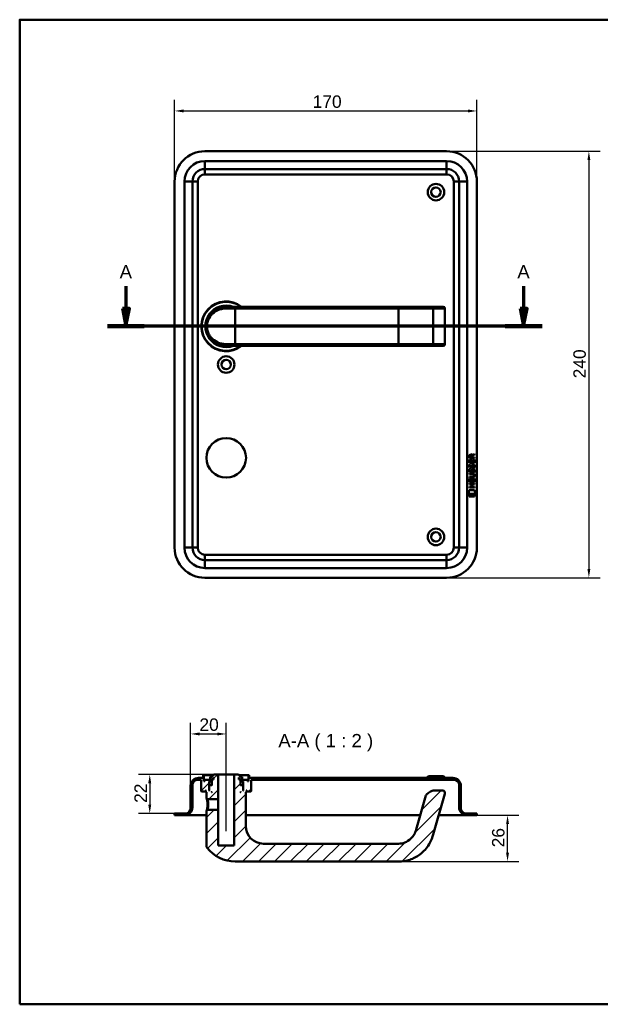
# Model space of a CAD drawing. Header units: millimetres. Extents: x 20 to 833, y 20 to 574.
# Tile 1 of 8: x 20 to 347, y 20 to 574. Entities that reach past the tile are written whole.
import ezdxf

# ---------------------------------------------------------------- set-up
doc = ezdxf.new("R2010")
doc.units = ezdxf.units.MM
doc.header["$LTSCALE"] = 2
for name, color, linetype, lineweight in [('Bemaßungen(DIN)', 7, 'Continuous', 25), ('Mittellinie(DIN)', 7, 'Continuous', 25), ('Schnittansichtslinien(DIN)', 7, 'Continuous', 70), ('Sichtbare Kanten(DIN)', 7, 'Continuous', 50), ('Sichtbare tangentiale Kanten(DIN)', 7, 'Continuous', 50), ('Skizziergeometrie(DIN)', 7, 'Continuous', 50), ('Symbole(DIN)', 7, 'Continuous', 25)]:
    doc.layers.add(name, color=color, linetype=linetype, lineweight=lineweight)
doc.layers.add('Schraffur', color=179, linetype='Continuous', lineweight=9, true_color=0x1e1e47)
doc.styles.add('Aktuell-DINGroßer Text', font='arial.ttf')
doc.styles.add('STANDARD-DIN~0', font='arial.ttf')
doc.dimstyles.new('CAD-LAN', dxfattribs={"dimscale": 2, "dimtxt": 3.5, "dimasz": 2.5, "dimexe": 3.175, "dimexo": 0, "dimgap": 0.8, "dimtad": 1, "dimrnd": 1e-08, "dimtxsty": 'STANDARD-DIN~0', "dimcen": 0.09, "dimdle": 10, "dimclrd": 250, "dimclre": 250, "dimclrt": 250, "dimadec": 0, "dimazin": 2, "dimtfac": 1, "dimtmove": 0, "dimatfit": 3, "dimfxl": 1, "dimtolj": 1, "dimtzin": 0, "dimlwd": 25, "dimlwe": 25, "dimarcsym": 0})

# ---------------------------------------------------------------- blocks, each defined once
blk = doc.blocks.new('Ränder Standardrahmen')
at = {"layer": 'Skizziergeometrie(DIN)', "flags": 128}
blk.add_lwpolyline([(10, 10), (10, 287), (410, 287), (410, 10), (10, 10)], dxfattribs=at)
blk = doc.blocks.new('*D22')
at = {"layer": 'Bemaßungen(DIN)', "color": 250, "linetype": 'Continuous', "lineweight": 25, "true_color": 0x3f3f3f, "transparency": 16777216}
for p, q in [((107.15, 482.98), (107.15, 529)), ((277.15, 482.98), (277.15, 529)), ((112.15, 522.65), (272.15, 522.65))]:
    blk.add_line(p, q, dxfattribs=at)
at = {"layer": 'Bemaßungen(DIN)', "color": 250, "linetype": 'Continuous', "true_color": 0x3f3f3f, "transparency": 16777216}
for points in [[(112.15, 523.48), (112.15, 521.81), (107.15, 522.65)], [(272.15, 523.48), (272.15, 521.81), (277.15, 522.65)]]:
    blk.add_solid(points, dxfattribs=at)
at = {"layer": 'Defpoints', "color": 0, "linetype": 'Continuous', "transparency": 16777216}
for p in [(277.15, 522.65), (107.15, 482.98), (277.15, 482.98)]:
    blk.add_point(p, dxfattribs=at)
at = {"layer": 'Bemaßungen(DIN)', "color": 250, "linetype": 'Continuous', "lineweight": 25, "true_color": 0x3f3f3f, "transparency": 16777216, "insert": (184.76, 531.4), "char_height": 7, "attachment_point": 1, "style": 'STANDARD-DIN~0'}
blk.add_mtext('\\A1;170', dxfattribs=at)
blk = doc.blocks.new('*D23')
at = {"layer": 'Bemaßungen(DIN)', "color": 250, "linetype": 'Continuous', "lineweight": 25, "true_color": 0x3f3f3f, "transparency": 16777216}
for p, q in [((260.15, 499.98), (346.5, 499.98)), ((340.15, 494.98), (340.15, 264.98)), ((260.15, 259.98), (346.5, 259.98))]:
    blk.add_line(p, q, dxfattribs=at)
at = {"layer": 'Bemaßungen(DIN)', "color": 250, "linetype": 'Continuous', "true_color": 0x3f3f3f, "transparency": 16777216}
for points in [[(339.31, 494.98), (340.98, 494.98), (340.15, 499.98)], [(339.31, 264.98), (340.98, 264.98), (340.15, 259.98)]]:
    blk.add_solid(points, dxfattribs=at)
at = {"layer": 'Defpoints', "color": 0, "linetype": 'Continuous', "transparency": 16777216}
for p in [(260.15, 499.98), (260.15, 259.98), (340.15, 259.98)]:
    blk.add_point(p, dxfattribs=at)
at = {"layer": 'Bemaßungen(DIN)', "color": 250, "linetype": 'Continuous', "lineweight": 25, "true_color": 0x3f3f3f, "transparency": 16777216, "insert": (331.4, 372.2), "char_height": 7, "attachment_point": 1, "rotation": 90, "style": 'STANDARD-DIN~0'}
blk.add_mtext('\\A1;240', dxfattribs=at)
blk = doc.blocks.new('2DTransSchnitt0')
at = {"layer": 'Schnittansichtslinien(DIN)', "linetype": 'Continuous'}
for p, q in [((39.87, 212.01), (39.87, 205.74)), ((151.7, 212.01), (151.7, 205.74)), ((38.87, 205.74), (39.87, 200.74)), ((40.87, 205.74), (38.87, 205.74)), ((39.87, 205.74), (39.87, 200.74)), ((39.87, 200.74), (40.87, 205.74)), ((150.7, 205.74), (151.7, 200.74)), ((152.7, 205.74), (150.7, 205.74)), ((151.7, 205.74), (151.7, 200.74)), ((151.7, 200.74), (152.7, 205.74)), ((156.89, 200.74), (34.68, 200.74))]:
    blk.add_line(p, q, dxfattribs=at)
at = {"layer": 'Schnittansichtslinien(DIN)', "linetype": 'Continuous', "lineweight": 140}
for p, q in [((45.05, 200.74), (34.68, 200.74)), ((156.89, 200.74), (146.51, 200.74))]:
    blk.add_line(p, q, dxfattribs=at)
at = {"layer": 'Schnittansichtslinien(DIN)', "linetype": 'Continuous', "flags": 128}
for points in [[(38.87, 205.74), (39.87, 200.74), (40.87, 205.74), (38.87, 205.74)], [(150.7, 205.74), (151.7, 200.74), (152.7, 205.74), (150.7, 205.74)]]:
    blk.add_lwpolyline(points, dxfattribs=at)
at = {"layer": 'Schnittansichtslinien(DIN)'}
for points in [[(38.87, 205.74), (39.87, 200.74), (40.87, 205.74), (38.87, 205.74)], [(150.7, 205.74), (151.7, 200.74), (152.7, 205.74), (150.7, 205.74)]]:
    blk.add_solid(points, dxfattribs=at)
at = {"layer": 'Schnittansichtslinien(DIN)', "char_height": 3.73, "attachment_point": 7, "style": 'Aktuell-DINGroßer Text'}
for insert in [(38.11, 214.24), (149.95, 214.24)]:
    blk.add_mtext('A', dxfattribs=dict(at, insert=insert))
blk = doc.blocks.new('*D25')
at = {"layer": 'Bemaßungen(DIN)', "color": 250, "linetype": 'Continuous', "lineweight": 25, "true_color": 0x3f3f3f, "transparency": 16777216}
for p, q in [((116.15, 142.88), (116.15, 178.46)), ((136.15, 154.38), (136.15, 178.46)), ((121.15, 172.11), (131.15, 172.11))]:
    blk.add_line(p, q, dxfattribs=at)
at = {"layer": 'Bemaßungen(DIN)', "color": 250, "linetype": 'Continuous', "true_color": 0x3f3f3f, "transparency": 16777216}
for points in [[(121.15, 172.95), (121.15, 171.28), (116.15, 172.11)], [(131.15, 172.95), (131.15, 171.28), (136.15, 172.11)]]:
    blk.add_solid(points, dxfattribs=at)
at = {"layer": 'Defpoints', "color": 0, "linetype": 'Continuous', "transparency": 16777216}
for p in [(136.15, 172.11), (136.15, 154.38), (116.15, 142.88)]:
    blk.add_point(p, dxfattribs=at)
at = {"layer": 'Bemaßungen(DIN)', "color": 250, "linetype": 'Continuous', "lineweight": 25, "true_color": 0x3f3f3f, "transparency": 16777216, "insert": (121.09, 180.86), "char_height": 7, "attachment_point": 1, "style": 'STANDARD-DIN~0'}
blk.add_mtext('\\A1;20', dxfattribs=at)
blk = doc.blocks.new('*D26')
at = {"layer": 'Bemaßungen(DIN)', "color": 250, "linetype": 'Continuous', "lineweight": 25, "true_color": 0x3f3f3f, "transparency": 16777216}
for p, q in [((129.15, 149.38), (86.8, 149.38)), ((93.15, 144.38), (93.15, 132.38)), ((107.15, 127.38), (86.8, 127.38))]:
    blk.add_line(p, q, dxfattribs=at)
at = {"layer": 'Bemaßungen(DIN)', "color": 250, "linetype": 'Continuous', "true_color": 0x3f3f3f, "transparency": 16777216}
for points in [[(92.31, 144.38), (93.98, 144.38), (93.15, 149.38)], [(92.31, 132.38), (93.98, 132.38), (93.15, 127.38)]]:
    blk.add_solid(points, dxfattribs=at)
at = {"layer": 'Defpoints', "color": 0, "linetype": 'Continuous', "transparency": 16777216}
for p in [(129.15, 149.38), (93.15, 127.38), (107.15, 127.38)]:
    blk.add_point(p, dxfattribs=at)
at = {"layer": 'Bemaßungen(DIN)', "color": 250, "linetype": 'Continuous', "lineweight": 25, "true_color": 0x3f3f3f, "transparency": 16777216, "insert": (84.52, 133.34), "char_height": 7, "attachment_point": 1, "rotation": 90, "style": 'STANDARD-DIN~0'}
blk.add_mtext('\\A1;22', dxfattribs=at)
blk = doc.blocks.new('*D27')
at = {"layer": 'Bemaßungen(DIN)', "color": 250, "linetype": 'Continuous', "lineweight": 25, "true_color": 0x3f3f3f, "transparency": 16777216}
for p, q in [((277.15, 126.38), (300.75, 126.38)), ((294.4, 105.38), (294.4, 121.38)), ((233.15, 100.38), (300.75, 100.38))]:
    blk.add_line(p, q, dxfattribs=at)
at = {"layer": 'Bemaßungen(DIN)', "color": 250, "linetype": 'Continuous', "true_color": 0x3f3f3f, "transparency": 16777216}
for points in [[(293.56, 121.38), (295.23, 121.38), (294.4, 126.38)], [(293.56, 105.38), (295.23, 105.38), (294.4, 100.38)]]:
    blk.add_solid(points, dxfattribs=at)
at = {"layer": 'Defpoints', "color": 0, "linetype": 'Continuous', "transparency": 16777216}
for p in [(277.15, 126.38), (294.4, 126.38), (233.15, 100.38)]:
    blk.add_point(p, dxfattribs=at)
at = {"layer": 'Bemaßungen(DIN)', "color": 250, "linetype": 'Continuous', "lineweight": 25, "true_color": 0x3f3f3f, "transparency": 16777216, "insert": (285.65, 108.31), "char_height": 7, "attachment_point": 1, "rotation": 90, "style": 'STANDARD-DIN~0'}
blk.add_mtext('\\A1;26', dxfattribs=at)

msp = doc.modelspace()

# ---------------------------------------------------------------- hatches: boundary and pattern name
at = {"layer": 'Schraffur'}
h = msp.add_hatch(dxfattribs=at)
h.set_pattern_fill('ANSI31', color=256, scale=50.8, style=0)
h.set_pattern_definition([(45, (0, 0), (-4.49013, 4.49013), [])])
edge = h.paths.add_edge_path()
edge.add_spline(control_points=[(125.147, 108.717), (125.146, 108.635), (125.156, 108.521), (125.236, 108.289), (125.289, 108.191), (125.356, 108.103)], knot_values=[-0.0737444, -0.0737444, -0.0737444, -0.0737444, -0.0330492, -0.0330492, 0, 0, 0, 0], degree=3, periodic=0)
edge.add_ellipse((141.147, 120.377), major_axis=(-15.791, -12.274), ratio=1, start_angle=0, end_angle=52.1434)
edge.add_line((141.147, 100.377), (233.147, 100.377))
edge.add_spline(control_points=[(233.147, 100.377), (235.257, 100.377), (237.365, 100.719), (241.375, 102.031), (243.268, 102.997), (247.252, 105.92), (248.99, 107.937), (251.624, 112.283), (252.133, 114.028), (252.586, 115.609)], knot_values=[-1.6334114, -1.6334114, -1.6334114, -1.6334114, -1.2911794, -1.2911794, -0.9488328, -0.9488328, -0.4935111, -0.4935111, 0, 0, 0, 0], degree=3, periodic=0)
edge.add_line((252.586, 115.609), (259.14, 138.464))
edge.add_ellipse((257.698, 138.877), major_axis=(1.442, -0.413), ratio=1, start_angle=0, end_angle=106)
edge.add_line((257.698, 140.377), (253.994, 140.377))
edge.add_ellipse((253.994, 133.377), major_axis=(0, 7), ratio=1, start_angle=0, end_angle=48.30264)
edge.add_ellipse((249.888, 137.036), major_axis=(-1.12, 0.998), ratio=1, start_angle=0, end_angle=25.69736)
edge.add_line((248.446, 137.449), (242.974, 118.365))
edge.add_spline(control_points=[(242.974, 118.365), (242.689, 117.373), (242.314, 116.397), (241.495, 114.958), (240.899, 114.026), (238.954, 112.221), (237.872, 111.525), (235.465, 110.57), (234.24, 110.377), (233.147, 110.377)], knot_values=[-1.5570511, -1.5570511, -1.5570511, -1.5570511, -0.9847975, -0.9847975, -0.6392632, -0.6392632, -0.3276597, -0.3276597, 0, 0, 0, 0], degree=3, periodic=0)
edge.add_line((233.147, 110.377), (157.147, 110.377))
edge.add_ellipse((157.147, 120.377), major_axis=(0, -10), ratio=1, start_angle=270, end_angle=360, ccw=False)
edge.add_line((147.147, 120.377), (147.147, 139.377))
edge.add_line((147.147, 139.377), (147.447, 139.377))
edge.add_line((147.447, 139.377), (147.647, 139.577))
edge.add_line((147.647, 139.577), (147.647, 140.177))
edge.add_line((147.647, 140.177), (147.447, 140.377))
edge.add_line((147.447, 140.377), (147.747, 140.377))
edge.add_line((147.747, 140.377), (147.747, 139.877))
edge.add_line((147.747, 139.877), (147.847, 139.777))
edge.add_line((147.847, 139.777), (149.947, 139.777))
edge.add_line((149.947, 139.777), (150.147, 139.977))
edge.add_line((150.147, 139.977), (150.147, 146.377))
edge.add_line((150.147, 146.377), (264.147, 146.377))
edge.add_ellipse((264.147, 143.377), major_axis=(0, 3), ratio=1, start_angle=270, end_angle=360, ccw=False)
edge.add_line((267.147, 143.377), (267.147, 130.877))
edge.add_ellipse((271.647, 130.877), major_axis=(-4.5, 0), ratio=1, start_angle=0, end_angle=90)
edge.add_line((271.647, 126.377), (277.147, 126.377))
edge.add_line((277.147, 126.377), (277.147, 127.377))
edge.add_line((277.147, 127.377), (271.147, 127.377))
edge.add_ellipse((271.147, 130.377), major_axis=(0, -3), ratio=1, start_angle=270, end_angle=360, ccw=False)
edge.add_line((268.147, 130.377), (268.147, 142.877))
edge.add_ellipse((263.647, 142.877), major_axis=(4.5, 0), ratio=1, start_angle=0, end_angle=90)
edge.add_line((263.647, 147.377), (149.147, 147.377))
edge.add_line((149.147, 147.377), (149.147, 148.877))
edge.add_line((149.147, 148.877), (148.647, 148.877))
edge.add_line((148.647, 148.877), (148.647, 145.577))
edge.add_line((148.647, 145.577), (148.147, 145.577))
edge.add_line((148.147, 145.577), (148.147, 146.377))
edge.add_line((148.147, 146.377), (145.147, 146.377))
edge.add_line((145.147, 146.377), (145.147, 145.577))
edge.add_line((145.147, 145.577), (145.897, 145.577))
edge.add_line((145.897, 145.577), (145.697, 145.377))
edge.add_line((145.697, 145.377), (145.697, 140.577))
edge.add_line((145.697, 140.577), (145.897, 140.377))
edge.add_line((145.897, 140.377), (145.647, 140.377))
edge.add_line((145.647, 140.377), (145.647, 143.177))
edge.add_line((145.647, 143.177), (145.447, 143.377))
edge.add_line((145.447, 143.377), (144.347, 143.377))
edge.add_line((144.347, 143.377), (144.147, 143.177))
edge.add_line((144.147, 143.177), (144.147, 146.577))
edge.add_line((144.147, 146.577), (145.114, 146.577))
edge.add_line((145.114, 146.577), (145.114, 148.077))
edge.add_line((145.114, 148.077), (144.147, 148.077))
edge.add_line((144.147, 148.077), (144.147, 148.377))
edge.add_line((144.147, 148.377), (143.147, 149.377))
edge.add_line((143.147, 149.377), (140.647, 149.377))
edge.add_line((140.647, 149.377), (140.647, 109.377))
edge.add_line((140.647, 109.377), (131.647, 109.377))
edge.add_line((131.647, 109.377), (131.647, 129.377))
edge.add_line((131.647, 129.377), (125.519, 129.377))
edge.add_spline(control_points=[(125.519, 129.377), (125.457, 129.317), (125.395, 129.257), (125.271, 129.137), (125.209, 129.077), (125.147, 129.016)], knot_values=[-0.0518034, -0.0518034, -0.0518034, -0.0518034, -0.025988, -0.025988, 0, 0, 0, 0], degree=3, periodic=0)
edge.add_line((125.147, 129.016), (125.147, 108.717))
h.paths.add_polyline_path([(143.247, 147.677), (143.611, 147.677), (143.611, 146.577), (143.247, 146.577)], flags=0)
h.paths.add_polyline_path([(144.147, 139.577), (144.347, 139.377), (144.147, 139.377)], flags=0)
edge = h.paths.add_edge_path()
edge.add_ellipse((113.147, 130.377), major_axis=(3, 0), ratio=1, start_angle=270, end_angle=360)
edge.add_line((116.147, 130.377), (116.147, 142.877))
edge.add_ellipse((120.647, 142.877), major_axis=(0, 4.5), ratio=1, start_angle=0, end_angle=90, ccw=False)
edge.add_line((120.647, 147.377), (123.147, 147.377))
edge.add_line((123.147, 147.377), (123.147, 148.877))
edge.add_line((123.147, 148.877), (123.647, 148.877))
edge.add_line((123.647, 148.877), (123.647, 145.577))
edge.add_line((123.647, 145.577), (124.147, 145.577))
edge.add_line((124.147, 145.577), (124.147, 146.377))
edge.add_line((124.147, 146.377), (127.147, 146.377))
edge.add_line((127.147, 146.377), (127.147, 145.577))
edge.add_line((127.147, 145.577), (126.397, 145.577))
edge.add_line((126.397, 145.577), (126.597, 145.377))
edge.add_line((126.597, 145.377), (126.597, 140.577))
edge.add_line((126.597, 140.577), (126.397, 140.377))
edge.add_line((126.397, 140.377), (126.647, 140.377))
edge.add_line((126.647, 140.377), (126.647, 143.177))
edge.add_line((126.647, 143.177), (126.847, 143.377))
edge.add_line((126.847, 143.377), (127.947, 143.377))
edge.add_line((127.947, 143.377), (128.147, 143.177))
edge.add_line((128.147, 143.177), (128.147, 146.577))
edge.add_line((128.147, 146.577), (127.181, 146.577))
edge.add_line((127.181, 146.577), (127.181, 148.077))
edge.add_line((127.181, 148.077), (128.147, 148.077))
edge.add_line((128.147, 148.077), (128.147, 148.377))
edge.add_line((128.147, 148.377), (129.147, 149.377))
edge.add_line((129.147, 149.377), (131.647, 149.377))
edge.add_line((131.647, 149.377), (131.647, 135.377))
edge.add_line((131.647, 135.377), (125.52, 135.377))
edge.add_spline(control_points=[(125.52, 135.377), (125.458, 135.437), (125.397, 135.497), (125.273, 135.617), (125.21, 135.678), (125.147, 135.738)], knot_values=[-0.051974, -0.051974, -0.051974, -0.051974, -0.0261517, -0.0261517, -0.0001647, -0.0001647, -0.0001647, -0.0001647], degree=3, periodic=0)
edge.add_line((125.147, 135.738), (125.147, 139.377))
edge.add_line((125.147, 139.377), (124.847, 139.377))
edge.add_line((124.847, 139.377), (124.647, 139.577))
edge.add_line((124.647, 139.577), (124.647, 140.177))
edge.add_line((124.647, 140.177), (124.847, 140.377))
edge.add_line((124.847, 140.377), (124.547, 140.377))
edge.add_line((124.547, 140.377), (124.547, 139.877))
edge.add_line((124.547, 139.877), (124.447, 139.777))
edge.add_line((124.447, 139.777), (122.347, 139.777))
edge.add_line((122.347, 139.777), (122.147, 139.977))
edge.add_line((122.147, 139.977), (122.147, 146.377))
edge.add_line((122.147, 146.377), (120.147, 146.377))
edge.add_ellipse((120.147, 143.377), major_axis=(-3, 0), ratio=1, start_angle=270, end_angle=360)
edge.add_line((117.147, 143.377), (117.147, 130.877))
edge.add_ellipse((112.647, 130.877), major_axis=(0, -4.5), ratio=1, start_angle=0, end_angle=90, ccw=False)
edge.add_line((112.647, 126.377), (107.147, 126.377))
edge.add_line((107.147, 126.377), (107.147, 127.377))
edge.add_line((107.147, 127.377), (113.147, 127.377))
h.paths.add_polyline_path([(127.947, 139.377), (128.147, 139.577), (128.147, 139.377)], flags=0)
h.paths.add_polyline_path([(128.683, 147.677), (129.047, 147.677), (129.047, 146.577), (128.683, 146.577)], flags=0)

# ---------------------------------------------------------------- linework, layer by layer
at = {"layer": 'Mittellinie(DIN)', "linetype": 'Continuous'}
msp.add_line((136.147, 117.377), (136.147, 154.377), dxfattribs=at)
at = {"layer": 'Sichtbare Kanten(DIN)'}
for p, q in [((260.147, 499.979), (124.147, 499.979)), ((124.147, 489.979), (260.147, 489.979)), ((107.147, 482.979), (107.147, 276.979)), ((117.147, 276.979), (117.147, 482.979)), ((267.147, 482.979), (267.147, 276.979)), ((277.147, 276.979), (277.147, 482.979)), ((136.147, 412.479), (141.147, 412.479)), ((233.147, 412.479), (141.147, 412.479)), ((251.625, 412.479), (233.147, 412.479)), ((258.178, 412.479), (251.625, 412.479)), ((258.178, 412.479), (258.198, 412.479)), ((259.198, 391.479), (259.198, 411.479)), ((135.531, 390.497), (135.531, 390.496)), ((141.147, 390.479), (136.147, 390.479)), ((141.147, 390.479), (233.147, 390.479)), ((233.147, 390.479), (251.625, 390.479)), ((251.625, 390.479), (258.178, 390.479)), ((251.708, 390.483), (251.708, 390.483)), ((258.198, 390.479), (258.178, 390.479)), ((272.962, 327.309), (272.964, 328.622)), ((275.82, 327.307), (272.962, 327.309)), ((273.312, 328.579), (273.311, 327.69)), ((273.311, 327.69), (274.329, 327.689)), ((274.329, 327.689), (274.33, 328.578)), ((274.627, 328.939), (275.822, 329.729)), ((275.822, 329.295), (274.679, 328.54)), ((274.679, 328.54), (274.679, 327.689)), ((274.679, 327.689), (275.82, 327.688)), ((275.82, 327.688), (275.82, 327.307)), ((275.822, 329.729), (275.822, 329.295)), ((272.959, 324.579), (272.961, 326.583)), ((275.818, 324.576), (272.959, 324.579)), ((272.961, 326.583), (273.309, 326.583)), ((273.131, 323.805), (273.47, 323.705)), ((273.309, 326.583), (273.308, 324.956)), ((273.308, 324.956), (274.203, 324.955)), ((273.327, 322.473), (273.335, 322.456)), ((274.011, 322.376), (274.022, 322.392)), ((274.203, 324.955), (274.204, 326.402)), ((274.204, 326.402), (274.552, 326.401)), ((274.552, 326.401), (274.551, 324.955)), ((274.551, 324.955), (275.47, 324.954)), ((275.06, 323.502), (275.048, 323.502)), ((275.47, 324.954), (275.471, 326.601)), ((275.471, 326.601), (275.819, 326.601)), ((275.819, 326.601), (275.818, 324.576)), ((272.951, 313.841), (272.952, 315.845)), ((272.952, 315.845), (273.301, 315.845)), ((272.953, 316.416), (272.953, 316.794)), ((272.953, 316.794), (274.623, 316.792)), ((274.598, 316.415), (272.953, 316.416)), ((272.954, 318.351), (272.955, 318.728)), ((274.624, 318.35), (272.954, 318.351)), ((272.955, 318.728), (274.6, 318.727)), ((273.129, 321.258), (273.468, 321.158)), ((273.301, 315.845), (273.299, 314.218)), ((273.325, 319.927), (273.333, 319.909)), ((274.009, 319.829), (274.02, 319.846)), ((275.058, 320.955), (275.046, 320.955)), ((275.461, 314.216), (275.462, 315.863)), ((275.462, 315.863), (275.811, 315.863)), ((275.504, 317.565), (275.504, 317.575)), ((275.811, 315.863), (275.809, 313.839)), ((272.947, 310.736), (272.947, 311.113)), ((272.947, 311.113), (274.19, 311.112)), ((275.806, 310.734), (272.947, 310.736)), ((272.948, 312.671), (272.949, 313.048)), ((274.191, 312.67), (272.948, 312.671)), ((272.949, 313.048), (275.807, 313.045)), ((275.809, 313.839), (272.951, 313.841)), ((273.299, 314.218), (274.194, 314.217)), ((274.19, 311.112), (274.191, 312.67)), ((274.194, 314.217), (274.195, 315.664)), ((274.195, 315.664), (274.544, 315.664)), ((274.544, 315.664), (274.543, 314.217)), ((274.543, 314.217), (275.461, 314.216)), ((274.548, 312.669), (274.547, 311.112)), ((274.547, 311.112), (275.806, 311.111)), ((275.807, 312.668), (274.548, 312.669)), ((275.806, 311.111), (275.806, 310.734)), ((275.807, 313.045), (275.807, 312.668)), ((272.416, 307.159), (272.875, 309.292)), ((276.331, 307.156), (272.416, 307.159)), ((272.874, 305.731), (272.875, 306.873)), ((275.871, 305.729), (272.874, 305.731)), ((272.875, 309.292), (275.881, 309.289)), ((272.875, 306.873), (275.872, 306.871)), ((275.872, 306.871), (275.871, 305.729)), ((275.881, 309.289), (276.331, 307.156)), ((260.147, 269.979), (124.147, 269.979)), ((124.147, 259.979), (260.147, 259.979)), ((120.147, 146.377), (122.147, 146.377)), ((123.147, 147.377), (120.647, 147.377)), ((122.147, 146.377), (122.147, 139.977)), ((123.647, 148.877), (123.147, 148.877)), ((123.147, 148.877), (123.147, 147.377)), ((123.647, 145.577), (123.647, 148.877)), ((123.647, 148.877), (128.647, 148.877)), ((124.147, 145.577), (123.647, 145.577)), ((127.147, 146.377), (124.147, 146.377)), ((124.147, 146.377), (124.147, 145.577)), ((126.597, 145.377), (126.397, 145.577)), ((126.397, 145.577), (127.147, 145.577)), ((126.597, 140.577), (126.597, 145.377)), ((126.597, 145.377), (128.147, 145.377)), ((127.147, 145.577), (127.147, 146.377)), ((127.147, 146.377), (128.147, 146.377)), ((128.147, 145.577), (127.147, 145.577)), ((128.147, 148.077), (127.181, 148.077)), ((127.181, 148.077), (127.181, 146.577)), ((127.181, 146.577), (128.147, 146.577)), ((129.147, 149.377), (128.147, 148.377)), ((128.147, 148.377), (128.147, 148.077)), ((128.147, 146.577), (128.147, 143.177)), ((128.683, 147.677), (129.047, 147.677)), ((128.683, 146.577), (128.683, 147.677)), ((129.047, 146.577), (128.683, 146.577)), ((129.047, 147.677), (129.047, 146.577)), ((131.647, 149.377), (129.147, 149.377)), ((131.647, 135.377), (131.647, 149.377)), ((131.647, 149.377), (140.647, 149.377)), ((143.147, 149.377), (140.647, 149.377)), ((140.647, 149.377), (140.647, 109.377)), ((144.147, 148.377), (143.147, 149.377)), ((143.247, 147.677), (143.611, 147.677)), ((143.247, 146.577), (143.247, 147.677)), ((143.611, 146.577), (143.247, 146.577)), ((143.611, 147.677), (143.611, 146.577)), ((143.647, 148.877), (148.647, 148.877)), ((144.147, 148.077), (144.147, 148.377)), ((145.114, 148.077), (144.147, 148.077)), ((144.147, 143.177), (144.147, 146.577)), ((144.147, 146.577), (145.114, 146.577)), ((144.147, 146.377), (145.147, 146.377)), ((145.147, 145.577), (144.147, 145.577)), ((144.147, 145.377), (145.697, 145.377)), ((145.114, 146.577), (145.114, 148.077)), ((148.147, 146.377), (145.147, 146.377)), ((145.147, 146.377), (145.147, 145.577)), ((145.147, 145.577), (145.897, 145.577)), ((145.897, 145.577), (145.697, 145.377)), ((145.697, 145.377), (145.697, 140.577)), ((148.147, 145.577), (148.147, 146.377)), ((148.647, 145.577), (148.147, 145.577)), ((149.147, 148.877), (148.647, 148.877)), ((148.647, 148.877), (148.647, 145.577)), ((149.147, 147.377), (149.147, 148.877)), ((263.647, 147.377), (149.147, 147.377)), ((150.147, 139.977), (150.147, 146.377)), ((150.147, 146.377), (264.147, 146.377)), ((249.897, 148.377), (248.897, 147.377)), ((249.897, 148.377), (258.397, 148.377)), ((258.397, 148.377), (259.397, 147.377)), ((116.147, 142.877), (116.147, 130.377)), ((117.147, 130.877), (117.147, 143.377)), ((122.147, 139.977), (122.347, 139.777)), ((122.347, 139.777), (124.447, 139.777)), ((124.447, 139.777), (124.547, 139.877)), ((124.447, 139.777), (124.647, 139.777)), ((124.547, 139.877), (124.547, 140.377)), ((124.547, 140.377), (124.847, 140.377)), ((124.647, 139.877), (124.547, 139.877)), ((124.847, 140.377), (124.647, 140.177)), ((124.647, 140.177), (124.647, 139.577)), ((124.647, 139.577), (124.847, 139.377)), ((124.847, 139.377), (125.147, 139.377)), ((125.147, 139.377), (125.147, 135.738)), ((126.397, 140.377), (126.597, 140.577)), ((126.647, 140.377), (126.397, 140.377)), ((126.647, 140.577), (126.597, 140.577)), ((126.847, 143.377), (126.647, 143.177)), ((126.647, 143.177), (126.647, 140.377)), ((127.947, 143.377), (126.847, 143.377)), ((128.147, 143.177), (127.947, 143.377)), ((128.147, 143.377), (127.947, 143.377)), ((127.947, 139.377), (128.147, 139.577)), ((128.147, 139.377), (127.947, 139.377)), ((128.147, 139.577), (128.147, 139.377)), ((144.347, 143.377), (144.147, 143.177)), ((144.347, 143.377), (144.147, 143.377)), ((144.147, 139.577), (144.347, 139.377)), ((144.147, 139.377), (144.147, 139.577)), ((144.347, 139.377), (144.147, 139.377)), ((145.447, 143.377), (144.347, 143.377)), ((145.647, 143.177), (145.447, 143.377)), ((145.647, 140.377), (145.647, 143.177)), ((145.697, 140.577), (145.647, 140.577)), ((145.897, 140.377), (145.647, 140.377)), ((145.697, 140.577), (145.897, 140.377)), ((147.147, 120.377), (147.147, 139.377)), ((147.147, 139.377), (147.447, 139.377)), ((147.647, 140.177), (147.447, 140.377)), ((147.447, 140.377), (147.747, 140.377)), ((147.447, 139.377), (147.647, 139.577)), ((147.647, 139.577), (147.647, 140.177)), ((147.747, 139.877), (147.647, 139.877)), ((147.647, 139.777), (147.847, 139.777)), ((147.747, 140.377), (147.747, 139.877)), ((147.747, 139.877), (147.847, 139.777)), ((147.847, 139.777), (149.947, 139.777)), ((149.947, 139.777), (150.147, 139.977)), ((257.698, 140.377), (253.994, 140.377)), ((267.147, 143.377), (267.147, 130.877)), ((268.147, 130.377), (268.147, 142.877)), ((125.148, 135.738), (125.52, 135.377)), ((125.52, 135.377), (131.647, 135.377)), ((131.647, 135.377), (131.647, 129.377)), ((248.446, 137.449), (242.974, 118.365)), ((252.586, 115.609), (259.14, 138.464)), ((125.519, 129.377), (125.147, 129.016)), ((125.147, 129.016), (125.147, 108.717)), ((131.647, 129.377), (125.519, 129.377)), ((131.647, 109.377), (131.647, 129.377)), ((113.147, 127.377), (107.147, 127.377)), ((107.147, 127.377), (107.147, 126.377)), ((107.147, 126.377), (112.647, 126.377)), ((112.647, 126.377), (124.147, 126.377)), ((124.147, 126.377), (125.147, 126.377)), ((147.147, 126.377), (245.271, 126.377)), ((255.674, 126.377), (260.147, 126.377)), ((260.147, 126.377), (271.647, 126.377)), ((277.147, 127.377), (271.147, 127.377)), ((271.647, 126.377), (277.147, 126.377)), ((277.147, 126.377), (277.147, 127.377)), ((140.647, 109.377), (131.647, 109.377)), ((233.147, 110.377), (157.147, 110.377)), ((141.147, 100.377), (233.147, 100.377))]:
    msp.add_line(p, q, dxfattribs=at)
for centre, radius in [((254.147, 476.979), 4.65), ((254.147, 476.979), 2.65), ((136.147, 379.979), 4.65), ((136.147, 379.979), 2.65), ((136.147, 327.479), 11.15), ((254.147, 282.979), 4.65), ((254.147, 282.979), 2.65)]:
    msp.add_circle(centre, radius, dxfattribs=at)
for centre, radius, start, end in [((124.147, 482.979), 17, 90, 180), ((260.147, 482.979), 17, 0, 90), ((124.147, 482.979), 7, 90, 180), ((260.147, 482.979), 7, 0, 90), ((136.147, 401.479), 14, 51.78679, 308.21321), ((136.147, 401.479), 13.8, 52.8542, 307.1458), ((136.147, 401.479), 11.7, 70.08028, 289.91972), ((136.147, 401.479), 11.6, 71.49137, 288.50863), ((136.147, 401.479), 11.5, 73.04257, 286.95743), ((136.147, 401.479), 11.3, 76.76803, 283.23197), ((258.198, 411.479), 1, 0, 90), ((123.777, 388.831), 8.725, 15.91987, 15.92152), ((133.916, 391.421), 0.85, 152.12634, 152.12712), ((133.916, 391.421), 0.85, 293.68057, 293.69771), ((133.916, 391.421), 0.85, 7.81612, 7.82026), ((258.198, 391.479), 1, 270, 0), ((124.147, 276.979), 17, 180, 270), ((124.147, 276.979), 7, 180, 270), ((260.147, 276.979), 17, 270, 0), ((260.147, 276.979), 7, 270, 0), ((120.647, 142.877), 4.5, 90, 180), ((120.147, 143.377), 3, 90, 180), ((263.647, 142.877), 4.5, 0, 90), ((264.147, 143.377), 3, 0, 90), ((253.994, 133.377), 7, 90, 138.30264), ((257.698, 138.877), 1.5, 344, 90), ((249.888, 137.036), 1.5, 138.30264, 164), ((112.647, 130.877), 4.5, 270, 0), ((113.147, 130.377), 3, 270, 0), ((271.647, 130.877), 4.5, 180, 270), ((271.147, 130.377), 3, 180, 270), ((157.147, 120.377), 10, 180, 270), ((141.147, 120.377), 20, 217.8566, 270)]:
    msp.add_arc(centre, radius, start, end, dxfattribs=at)
for centre, major_axis, ratio, start_param, end_param in [((274.491, 327.806), (-0.976, 1.274), 0.5180415, 5.9043613, 6.8771057), ((273.098, 327.725), (1.242, 1.64), 0.5994938, 5.878165, 6.7089725), ((274.593, 325.584), (-1.103, -3.296), 0.2312948, 5.9540546, 6.015014), ((274.073, 323.267), (-0.574, -1.004), 0.5438409, 5.8950231, 6.3553168), ((273.953, 322.4), (-0.098, -0.139), 0.3641716, 1.3429, 1.6509781), ((274.4, 321.815), (-0.839, -1.642), 0.4591024, 2.8345951, 3.3559829), ((274.677, 323.284), (-1.192, -3.54), 0.2215161, 5.9678979, 6.0270389), ((274.078, 320.729), (-0.583, -1.012), 0.541605, 5.8985019, 6.3563332), ((273.951, 319.854), (-0.098, -0.139), 0.3641716, 1.3429, 1.6509781), ((270.783, 321.097), (4.808, -4.323), 0.3742014, 5.888113, 6.6064523), ((270.779, 314.053), (4.814, 4.313), 0.3742661, 5.9599282, 6.6783921), ((252.071, 337.402), (23.266, -20.361), 0.1371339, 6.127502, 6.402435), ((274.399, 319.271), (-0.838, -1.64), 0.4594521, 2.8344186, 3.3561114)]:
    msp.add_ellipse(centre, major_axis=major_axis, ratio=ratio, start_param=start_param, end_param=end_param, dxfattribs=at)
for points, knots in [([(136.147, 412.479), (135.282, 412.479), (133.567, 412.272), (130.484, 411.146), (127.413, 408.682), (125.497, 405.08), (125.031, 401.489), (125.315, 399.252), (125.822, 397.62), (126.485, 396.113), (128.012, 393.793), (130.483, 391.812), (133.57, 390.686), (135.282, 390.479), (136.147, 390.479)], [-3.4261334, -3.4261334, -3.4261334, -3.4261334, -3.1814096, -2.9366858, -2.4472382, -1.9577905, -1.7130667, -1.4683429, -1.345981, -1.2236191, -0.9788953, -0.4894476, -0.2447238, 0, 0, 0, 0]), ([(275.504, 317.575), (275.504, 317.621), (275.502, 317.668), (275.485, 317.803), (275.463, 317.891), (275.388, 318.042), (275.342, 318.103), (275.222, 318.209), (275.151, 318.249), (274.934, 318.332), (274.775, 318.35), (274.624, 318.35)], [-0.13394602, -0.13394602, -0.13394602, -0.13394602, -0.11996159, -0.11996159, -0.09310912, -0.09310912, -0.06964663, -0.06964663, -0.04519613, -0.04519613, 0, 0, 0, 0]), ([(125.148, 135.738), (125.149, 135.737), (125.172, 135.666), (125.264, 135.371), (125.505, 134.505), (125.711, 133.386), (125.713, 132.377), (125.713, 132.377), (125.713, 132.377), (125.713, 132.377)], [-0.52855972, -0.52855972, -0.52855972, -0.52855972, -0.45322919, -0.33992189, -0.30215279, 0, 0, 0, 0.00002052, 0.00002052, 0.00002052, 0.00002052]), ([(126.065, 132.377), (126.065, 132.377), (126.065, 132.377), (126.065, 132.377), (126.064, 133.278), (125.887, 134.165), (125.729, 134.721), (125.71, 134.791), (125.69, 134.855), (125.672, 134.915), (125.617, 135.094), (125.572, 135.225), (125.546, 135.301), (125.529, 135.351), (125.52, 135.377), (125.52, 135.377)], [2.11504892, 2.11504892, 2.11504892, 2.11504892, 2.11506954, 2.11506954, 2.11506954, 2.41722233, 2.41722233, 2.41722233, 2.45499143, 2.45499143, 2.45499143, 2.56829872, 2.56829872, 2.56829872, 2.64387945, 2.64387945, 2.64387945, 2.64387945]), ([(125.713, 132.377), (125.713, 131.873), (125.624, 130.856), (125.354, 129.664), (125.175, 129.102), (125.147, 129.017), (125.147, 129.016)], [-2.11504901, -2.11504901, -2.11504901, -2.11504901, -1.96399314, -1.81291674, -1.66184035, -1.58650678, -1.58650678, -1.58650678, -1.58650678]), ([(125.519, 129.377), (125.519, 129.377), (125.528, 129.403), (125.545, 129.453), (125.58, 129.554), (125.649, 129.754), (125.728, 130.032), (125.806, 130.31), (125.893, 130.665), (125.958, 131.069), (126.023, 131.473), (126.066, 131.927), (126.065, 132.377)], [3.70156872, 3.70156872, 3.70156872, 3.70156872, 3.77690989, 3.77690989, 3.77690989, 3.92798628, 3.92798628, 3.92798628, 4.07906268, 4.07906268, 4.07906268, 4.23011845, 4.23011845, 4.23011845, 4.23011845]), ([(242.974, 118.365), (242.689, 117.373), (242.314, 116.397), (241.495, 114.958), (240.899, 114.026), (238.954, 112.221), (237.872, 111.525), (235.465, 110.57), (234.24, 110.377), (233.147, 110.377)], [-1.5570511, -1.5570511, -1.5570511, -1.5570511, -0.9847975, -0.9847975, -0.6392632, -0.6392632, -0.3276597, -0.3276597, 0, 0, 0, 0]), ([(233.147, 100.377), (235.257, 100.377), (237.365, 100.719), (241.375, 102.031), (243.268, 102.997), (247.252, 105.92), (248.99, 107.937), (251.624, 112.283), (252.133, 114.028), (252.586, 115.609)], [-1.6334114, -1.6334114, -1.6334114, -1.6334114, -1.2911794, -1.2911794, -0.9488328, -0.9488328, -0.4935111, -0.4935111, 0, 0, 0, 0]), ([(125.146, 108.717), (125.146, 108.635), (125.156, 108.521), (125.236, 108.289), (125.289, 108.191), (125.357, 108.103)], [-0.073744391, -0.073744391, -0.073744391, -0.073744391, -0.033049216, -0.033049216, 0, 0, 0, 0])]:
    msp.add_open_spline(points, degree=3, knots=knots, dxfattribs=at)
for points in [[(272.964, 328.622), (272.978, 329.064), (273.21, 329.526), (273.823, 329.526)], [(274.33, 328.578), (274.33, 328.851), (274.243, 329.176), (273.828, 329.177)], [(273.007, 322.326), (272.917, 322.567), (272.888, 322.8), (272.93, 323.129)], [(272.93, 323.129), (272.948, 323.268), (272.989, 323.475), (273.06, 323.648)], [(273.567, 321.866), (273.343, 321.899), (273.114, 322.044), (273.007, 322.326)], [(273.06, 323.648), (273.08, 323.697), (273.131, 323.805), (273.131, 323.805)], [(273.315, 323.24), (273.251, 322.988), (273.244, 322.763), (273.303, 322.547)], [(273.47, 323.705), (273.47, 323.705), (273.35, 323.378), (273.315, 323.24)], [(273.539, 322.243), (273.686, 322.183), (273.875, 322.219), (273.98, 322.334)], [(273.721, 321.853), (273.621, 321.854), (273.6, 321.861), (273.567, 321.866)], [(274.349, 322.218), (274.234, 322.008), (274.039, 321.849), (273.721, 321.853)], [(274.022, 322.392), (274.091, 322.502), (274.148, 322.666), (274.203, 322.911)], [(274.203, 322.911), (274.287, 323.279), (274.389, 323.49), (274.53, 323.657)], [(274.542, 322.76), (274.488, 322.52), (274.425, 322.355), (274.349, 322.218)], [(274.53, 323.657), (274.623, 323.768), (274.753, 323.84), (274.933, 323.864)], [(274.591, 322.959), (274.583, 322.929), (274.543, 322.763), (274.542, 322.76)], [(274.777, 323.384), (274.706, 323.295), (274.645, 323.157), (274.591, 322.959)], [(275.048, 323.502), (274.926, 323.502), (274.851, 323.469), (274.777, 323.384)], [(274.931, 321.317), (275.218, 321.356), (275.501, 321.256), (275.695, 320.939)], [(274.933, 323.864), (275.22, 323.902), (275.503, 323.802), (275.697, 323.486)], [(275.252, 321.919), (275.252, 321.919), (275.406, 322.173), (275.465, 322.458)], [(275.62, 321.832), (275.6, 321.837), (275.252, 321.919), (275.252, 321.919)], [(275.465, 322.458), (275.534, 322.791), (275.534, 323.067), (275.428, 323.264)], [(275.845, 322.551), (275.815, 322.22), (275.657, 321.89), (275.62, 321.832)], [(275.697, 323.486), (275.807, 323.305), (275.861, 323.086), (275.86, 322.816)], [(275.86, 322.816), (275.86, 322.731), (275.854, 322.646), (275.845, 322.551)], [(273.005, 319.78), (272.915, 320.021), (272.886, 320.254), (272.928, 320.582)], [(272.928, 320.582), (272.946, 320.721), (272.987, 320.928), (273.058, 321.101)], [(273.565, 319.319), (273.341, 319.352), (273.112, 319.498), (273.005, 319.78)], [(273.058, 321.101), (273.077, 321.151), (273.129, 321.258), (273.129, 321.258)], [(273.313, 320.694), (273.249, 320.441), (273.242, 320.217), (273.301, 320.001)], [(273.468, 321.158), (273.468, 321.158), (273.348, 320.831), (273.313, 320.694)], [(273.537, 319.697), (273.684, 319.637), (273.873, 319.673), (273.978, 319.787)], [(273.719, 319.307), (273.619, 319.308), (273.598, 319.314), (273.565, 319.319)], [(274.347, 319.671), (274.232, 319.461), (274.037, 319.302), (273.719, 319.307)], [(274.02, 319.846), (274.089, 319.955), (274.146, 320.119), (274.201, 320.364)], [(274.201, 320.364), (274.285, 320.732), (274.387, 320.943), (274.528, 321.111)], [(274.54, 320.214), (274.486, 319.974), (274.423, 319.809), (274.347, 319.671)], [(274.528, 321.111), (274.621, 321.221), (274.751, 321.293), (274.931, 321.317)], [(274.589, 320.412), (274.581, 320.382), (274.541, 320.216), (274.54, 320.214)], [(274.775, 320.837), (274.704, 320.749), (274.643, 320.611), (274.589, 320.412)], [(275.046, 320.955), (274.924, 320.955), (274.849, 320.923), (274.775, 320.837)], [(275.25, 319.373), (275.25, 319.373), (275.404, 319.627), (275.463, 319.911)], [(275.618, 319.286), (275.598, 319.291), (275.25, 319.373), (275.25, 319.373)], [(275.463, 319.911), (275.532, 320.244), (275.532, 320.52), (275.426, 320.718)], [(275.843, 320.004), (275.813, 319.673), (275.655, 319.343), (275.618, 319.286)], [(275.695, 320.939), (275.805, 320.758), (275.859, 320.539), (275.858, 320.27)], [(275.858, 320.27), (275.858, 320.185), (275.852, 320.099), (275.843, 320.004)]]:
    msp.add_open_spline(points, degree=3, dxfattribs=at)
at = {"layer": 'Sichtbare tangentiale Kanten(DIN)'}
for p, q in [((260.147, 494.479), (124.147, 494.479)), ((124.147, 494.479), (124.147, 489.979)), ((260.147, 494.479), (260.147, 489.979)), ((124.147, 486.979), (124.147, 489.979)), ((260.147, 486.979), (260.147, 489.979)), ((112.647, 482.979), (112.647, 276.979)), ((112.647, 482.979), (117.147, 482.979)), ((120.147, 482.979), (117.147, 482.979)), ((120.147, 276.979), (120.147, 482.979)), ((124.147, 486.979), (260.147, 486.979)), ((264.147, 482.979), (264.147, 276.979)), ((264.147, 482.979), (267.147, 482.979)), ((271.647, 482.979), (267.147, 482.979)), ((271.647, 276.979), (271.647, 482.979)), ((141.147, 411.479), (135.884, 411.479)), ((141.147, 412.479), (141.147, 411.479)), ((141.147, 411.479), (233.147, 411.479)), ((141.147, 391.479), (141.147, 411.479)), ((233.147, 412.479), (233.147, 411.479)), ((233.147, 411.479), (252.586, 411.479)), ((233.147, 391.479), (233.147, 411.479)), ((252.586, 411.479), (259.14, 411.479)), ((252.586, 411.479), (252.586, 391.479)), ((259.198, 411.479), (259.14, 411.479)), ((259.14, 411.479), (259.14, 391.479)), ((125.712, 398.001), (125.712, 398.002)), ((135.884, 391.479), (141.147, 391.479)), ((141.147, 390.479), (141.147, 391.479)), ((233.147, 391.479), (141.147, 391.479)), ((252.586, 391.479), (233.147, 391.479)), ((233.147, 390.479), (233.147, 391.479)), ((259.14, 391.479), (252.586, 391.479)), ((259.14, 391.479), (259.198, 391.479)), ((117.147, 276.979), (112.647, 276.979)), ((117.147, 276.979), (120.147, 276.979)), ((260.147, 272.979), (124.147, 272.979)), ((124.147, 269.979), (124.147, 272.979)), ((260.147, 269.979), (260.147, 272.979)), ((267.147, 276.979), (264.147, 276.979)), ((267.147, 276.979), (271.647, 276.979)), ((124.147, 269.979), (124.147, 265.479)), ((260.147, 269.979), (260.147, 265.479)), ((124.147, 265.479), (260.147, 265.479))]:
    msp.add_line(p, q, dxfattribs=at)
for centre, radius, start, end in [((124.147, 482.979), 11.5, 90, 180), ((260.147, 482.979), 11.5, 0, 90), ((124.147, 482.979), 4, 90, 180), ((260.147, 482.979), 4, 0, 90), ((124.147, 276.979), 11.5, 180, 270), ((124.147, 276.979), 4, 180, 270), ((260.147, 276.979), 11.5, 270, 0), ((260.147, 276.979), 4, 270, 0)]:
    msp.add_arc(centre, radius, start, end, dxfattribs=at)
for centre, major_axis, ratio, start_param, end_param in [((136.147, 411.479), (0, 1), 0.2631579, 0, 1.5707963), ((251.625, 411.479), (0, 1), 0.9612617, 4.712389, 6.2831853), ((258.178, 411.479), (0, 1), 0.9612617, 4.712389, 6.2831853), ((136.147, 391.479), (0, -1), 0.2631579, 4.712389, 6.2831853), ((251.625, 391.479), (0, -1), 0.9612617, 0, 1.5707963), ((258.178, 391.479), (0, -1), 0.9612617, 0, 1.5707963)]:
    msp.add_ellipse(centre, major_axis=major_axis, ratio=ratio, start_param=start_param, end_param=end_param, dxfattribs=at)
msp.add_open_spline([(135.884, 391.479), (135.056, 391.479), (134.236, 391.573), (133.458, 391.748), (132.679, 391.923), (131.941, 392.179), (131.251, 392.5), (129.873, 393.141), (128.691, 394.042), (127.74, 395.145), (127.265, 395.697), (126.847, 396.299), (126.496, 396.957), (126.321, 397.285), (126.162, 397.628), (126.022, 397.985), (125.882, 398.341), (125.761, 398.712), (125.662, 399.095), (125.464, 399.861), (125.355, 400.674), (125.356, 401.489), (125.358, 402.304), (125.47, 403.12), (125.666, 403.882), (126.058, 405.407), (126.793, 406.717), (127.749, 407.82), (128.704, 408.923), (129.877, 409.819), (131.252, 410.459), (131.94, 410.779), (132.678, 411.035), (133.457, 411.21), (134.236, 411.385), (135.056, 411.479), (135.884, 411.479)], degree=3, knots=[0, 0, 0, 0, 0.2447238, 0.2447238, 0.2447238, 0.4894476, 0.4894476, 0.4894476, 0.9788953, 0.9788953, 0.9788953, 1.2236191, 1.2236191, 1.2236191, 1.345981, 1.345981, 1.345981, 1.4683429, 1.4683429, 1.4683429, 1.7130667, 1.7130667, 1.7130667, 1.9577905, 1.9577905, 1.9577905, 2.4472382, 2.4472382, 2.4472382, 2.9366858, 2.9366858, 2.9366858, 3.1814096, 3.1814096, 3.1814096, 3.4261334, 3.4261334, 3.4261334, 3.4261334], dxfattribs=at)

# ---------------------------------------------------------------- block references
at = {"xscale": 2, "yscale": 2, "zscale": 2}
msp.add_blockref('Ränder Standardrahmen', (0, 0), dxfattribs=at)
at = {"layer": 'Schnittansichtslinien(DIN)', "xscale": 2, "yscale": 2, "zscale": 2}
msp.add_blockref('2DTransSchnitt0', (0, 0), dxfattribs=at)

# ---------------------------------------------------------------- texts
at = {"layer": 'Symbole(DIN)', "color": 7, "insert": (165.475, 162.377), "char_height": 7.4676, "attachment_point": 7, "style": 'Aktuell-DINGroßer Text'}
msp.add_mtext('A-A ( 1 : 2 )', dxfattribs=at)

# ---------------------------------------------------------------- dimensions: what is measured, and where the dimension line sits
at = {"layer": 'Bemaßungen(DIN)', "color": 250, "linetype": 'Continuous', "lineweight": 25, "true_color": 0x3f3f3f}
for base, p1, p2, angle, picture, middle in [((277.147, 522.648), (107.147, 482.979), (277.147, 482.979), 180, '*D22', (192.147, 522.648)), ((340.147, 259.979), (260.147, 499.979), (260.147, 259.979), 90, '*D23', (340.147, 379.979)), ((136.147, 172.114), (116.147, 142.877), (136.147, 154.377), 180, '*D25', (126.147, 172.114)), ((93.147, 127.377), (129.147, 149.377), (107.147, 127.377), 90, '*D26', (93.147, 138.377)), ((294.397, 126.377), (233.147, 100.377), (277.147, 126.377), 90, '*D27', (294.397, 113.377))]:
    dim = msp.add_linear_dim(base=base, p1=p1, p2=p2, angle=angle, dimstyle='CAD-LAN', override={"dimgap": 0.8, "dimdec": 2, "dimtol": 0, "dimlim": 0, "dimtp": 0, "dimtm": 0, "dimtdec": 2, "dimtofl": 0, "dimatfit": 1}, dxfattribs=at)
    dim.commit()
    dim.dimension.update_dxf_attribs({"geometry": picture, "text_midpoint": middle, "dimtype": 160})

doc.saveas('drawing.dxf')
